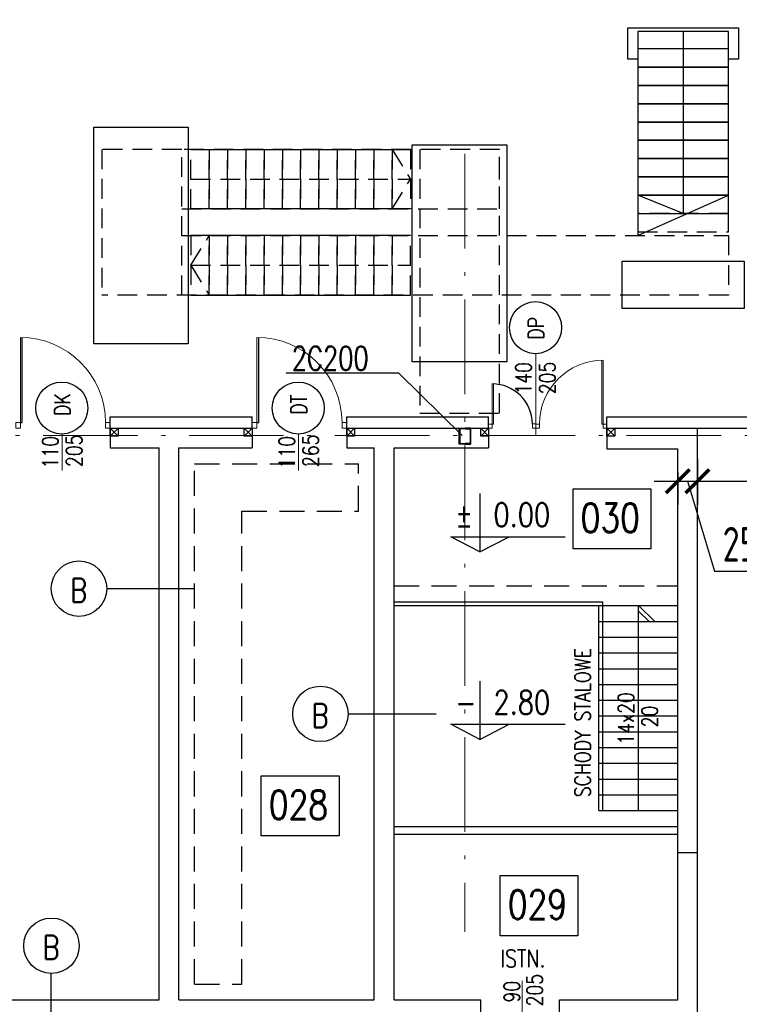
# Model space of a CAD drawing. Extents: x 153948 to 285449, y -89387 to -60195.
# Tile 50 of 108: x 249356 to 250268, y -75561 to -74312. Entities that reach past the tile are written whole.
import ezdxf
from ezdxf.enums import TextEntityAlignment as Align

# ---------------------------------------------------------------- set-up
doc = ezdxf.new("R2010")
doc.units = 0
doc.header["$LTSCALE"] = 100
doc.header["$MEASUREMENT"] = 0
doc.header["$PDMODE"] = 1
for name, pattern in [('ACAD_ISO10W100', [18.5, 12, -3, 0.5, -3]), ('DASHED2', [0.375, 0.25, -0.125]), ('HIDDEN2', [4.7625, 3.175, -1.5875])]:
    doc.linetypes.add(name, pattern=pattern)
doc.layers.get('0').update_dxf_attribs({"linetype": 'CONTINUOUS'})
doc.layers.get('DEFPOINTS').update_dxf_attribs({"linetype": 'CONTINUOUS'})
for name, color, linetype in [('1', 2, 'CONTINUOUS'), ('A-BUD-OP', 3, 'CONTINUOUS'), ('DRZWI', 5, 'CONTINUOUS'), ('K-STA', 2, 'CONTINUOUS'), ('OPIS-POM', 2, 'CONTINUOUS'), ('R-----OP', 2, 'CONTINUOUS'), ('SCHODY', 2, 'CONTINUOUS'), ('SCIANY-GK', 11, 'CONTINUOUS'), ('TEXT', 11, 'CONTINUOUS'), ('WIDOK', 11, 'CONTINUOUS'), ('WYMIARY', 1, 'CONTINUOUS')]:
    doc.layers.add(name, color=color, linetype=linetype)
for name, color, linetype, lineweight in [('ALUMINIUM', 5, 'CONTINUOUS', 13), ('CEGLA', 4, 'CONTINUOUS', 30), ('OSIE', 8, 'ACAD_ISO10W100', 15), ('PANELE', 3, 'CONTINUOUS', 25)]:
    doc.layers.add(name, color=color, linetype=linetype, lineweight=lineweight)
doc.styles.add('DYBY-NORMALNY-0-8-N', font='ROMANS.SHX', dxfattribs={"width": 0.8})
doc.styles.add('STYLE2', font='isocp.shx', dxfattribs={"width": 0.8})
doc.styles.add('TXT3', font='SIMPLEX.SHX', dxfattribs={"width": 0.75, "height": 40})
doc.dimstyles.new('KRESKI_100', dxfattribs={"dimscale": 20, "dimtxt": 2.2, "dimasz": 1.5, "dimexe": 1.5, "dimexo": 1.5, "dimgap": 0.6, "dimtad": 1, "dimdec": 1, "dimrnd": 0.5, "dimdsep": 46, "dimtxsty": 'STYLE2', "dimblk1": 'ARCHTICK', "dimblk2": 'ARCHTICK', "dimsah": 1, "dimcen": 2.5, "dimdle": 1.5, "dimclrd": 10, "dimclre": 10, "dimclrt": 15, "dimadec": 0, "dimazin": 0, "dimtfac": 1, "dimtdec": 1, "dimtmove": 1, "dimatfit": 3, "dimldrblk": 'ARCHTICK', "dimfxl": 1.5, "dimfxlon": 1, "dimtolj": 1, "dimtzin": 0, "dimarcsym": 0})

# ---------------------------------------------------------------- blocks, each defined once
blk = doc.blocks.new('SC200X2')
at = {"layer": '1'}
for points in [[(-10, 7.5), (-10, 0), (-9.7, 0, 0.391021), (-9.1, 0.6), (-8.7, 5.6, -0.391021), (-7.6, 6.6), (7.6, 6.6, -0.391021), (8.7, 5.6), (9.1, 0.6, 0.391021), (9.7, 0), (10, 0), (10, 7.5)], [(-10, -7.5), (-10, 0), (-9.7, 0, -0.391021), (-9.1, -0.6), (-8.7, -5.6, 0.391021), (-7.6, -6.6), (7.6, -6.6, 0.391021), (8.7, -5.6), (9.1, -0.6, -0.391021), (9.7, 0), (10, 0), (10, -7.5)]]:
    blk.add_lwpolyline(points, format="xyb", close=True, dxfattribs=at)
blk = doc.blocks.new('D100')
at = {"layer": 'ALUMINIUM'}
for p, q in [((0, 0), (0, -6)), ((0, 0), (5, 0)), ((5, -6), (5, 0)), ((95, 0), (100, 0)), ((95, 0), (95, -6)), ((100, 0), (100, -6)), ((0, -6), (5, -6)), ((95, -6), (100, -6))]:
    blk.add_line(p, q, dxfattribs=at)
at = {"layer": 'ALUMINIUM', "lineweight": 9}
blk.add_line((95, -6), (95, -96), dxfattribs=at)
blk.add_arc((95, -6), 90, 180, 270, dxfattribs=at)
at = {"layer": 'DEFPOINTS'}
for p, q in [((93, -6), (93, -95.9)), ((95, -6), (93, -6))]:
    blk.add_line(p, q, dxfattribs=at)
blk = doc.blocks.new('D90')
at = {"layer": 'ALUMINIUM'}
for p, q in [((-4.5, 0), (0, 0)), ((0, 0), (0, -5.4)), ((-90, 0), (-90, -5.4)), ((-90, 0), (-85.5, 0)), ((-90, -5.4), (-85.5, -5.4)), ((-85.5, -5.4), (-85.5, 0)), ((-6.3, -5.4), (-6.3, -86.4)), ((-4.5, -5.4), (-6.3, -5.4)), ((-4.5, 0), (-4.5, -5.4)), ((-4.5, -5.4), (-4.5, -86.4)), ((-4.5, -5.4), (0, -5.4))]:
    blk.add_line(p, q, dxfattribs=at)
blk.add_arc((-4.5, -5.4), 81, 180, 270, dxfattribs=at)
blk = doc.blocks.new('_ARCHTICK')
at = {"color": 0, "linetype": 'ByBlock', "const_width": 0.15}
blk.add_lwpolyline([(-0.5, -0.5), (0.5, 0.5)], dxfattribs=at)
blk = doc.blocks.new('*D81')
at = {"layer": 'DEFPOINTS', "color": 0, "ltscale": 0.1, "transparency": 16777216}
for p in [(260307.9, -71947), (248692.9, -74816), (260307.9, -74816)]:
    blk.add_point(p, dxfattribs=at)
at = {"layer": 'WYMIARY', "color": 10, "lineweight": -2, "ltscale": 0.1, "transparency": 16777216}
for p, q in [((248692.9, -71977), (248692.9, -71917)), ((260307.9, -71977), (260307.9, -71917)), ((248662.9, -71947), (260337.9, -71947))]:
    blk.add_line(p, q, dxfattribs=at)
at = {"layer": 'WYMIARY', "color": 10, "lineweight": -2, "ltscale": 0.1, "transparency": 16777216, "xscale": 30, "yscale": 30, "zscale": 30, "rotation": 180}
blk.add_blockref('_ARCHTICK', (248692.9, -71947), dxfattribs=at)
at = {"layer": 'WYMIARY', "color": 10, "lineweight": -2, "ltscale": 0.1, "transparency": 16777216, "xscale": 30, "yscale": 30, "zscale": 30}
blk.add_blockref('_ARCHTICK', (260307.9, -71947), dxfattribs=at)
at = {"layer": 'WYMIARY', "color": 15, "ltscale": 0.1, "transparency": 16777216, "insert": (254500.4, -71913), "char_height": 44, "attachment_point": 5, "style": 'STYLE2'}
blk.add_mtext('\\A1;11615', dxfattribs=at)
blk = doc.blocks.new('*D116')
at = {"layer": 'DEFPOINTS', "color": 0, "ltscale": 0.1, "transparency": 16777216}
for p in [(250520.4, -72187), (250520.4, -72267), (249920.4, -74482.3)]:
    blk.add_point(p, dxfattribs=at)
at = {"layer": 'WYMIARY', "color": 10, "lineweight": -2, "ltscale": 0.1, "transparency": 16777216}
for p, q in [((249920.4, -72217), (249920.4, -72157)), ((250520.4, -72217), (250520.4, -72157)), ((249890.4, -72187), (250550.4, -72187))]:
    blk.add_line(p, q, dxfattribs=at)
at = {"layer": 'WYMIARY', "color": 10, "lineweight": -2, "ltscale": 0.1, "transparency": 16777216, "xscale": 30, "yscale": 30, "zscale": 30, "rotation": 180}
blk.add_blockref('_ARCHTICK', (249920.4, -72187), dxfattribs=at)
at = {"layer": 'WYMIARY', "color": 10, "lineweight": -2, "ltscale": 0.1, "transparency": 16777216, "xscale": 30, "yscale": 30, "zscale": 30}
blk.add_blockref('_ARCHTICK', (250520.4, -72187), dxfattribs=at)
at = {"layer": 'WYMIARY', "color": 15, "ltscale": 0.1, "transparency": 16777216, "insert": (250220.4, -72153), "char_height": 44, "attachment_point": 5, "style": 'STYLE2'}
blk.add_mtext('\\A1;600', dxfattribs=at)
blk = doc.blocks.new('*D138')
at = {"layer": 'DEFPOINTS', "color": 0, "ltscale": 0.1, "transparency": 16777216}
for p in [(250215.4, -74839.5), (250190.4, -74856.5), (250215.4, -74897.7)]:
    blk.add_point(p, dxfattribs=at)
at = {"layer": 'WYMIARY', "color": 10, "lineweight": -2, "ltscale": 0.1, "transparency": 16777216}
for p, q in [((250215.4, -74869.5), (250215.4, -74927.7)), ((250190.4, -74886.5), (250190.4, -74927.7)), ((250160.4, -74897.7), (250245.4, -74897.7)), ((250202.9, -74897.7), (250237.1, -75011.7)), ((250237.1, -75011.7), (250302.2, -75011.7))]:
    blk.add_line(p, q, dxfattribs=at)
at = {"layer": 'WYMIARY', "color": 10, "lineweight": -2, "ltscale": 0.1, "transparency": 16777216, "xscale": 30, "yscale": 30, "zscale": 30, "rotation": 180}
blk.add_blockref('_ARCHTICK', (250190.4, -74897.7), dxfattribs=at)
at = {"layer": 'WYMIARY', "color": 10, "lineweight": -2, "ltscale": 0.1, "transparency": 16777216, "xscale": 30, "yscale": 30, "zscale": 30}
blk.add_blockref('_ARCHTICK', (250215.4, -74897.7), dxfattribs=at)
at = {"layer": 'WYMIARY', "color": 15, "ltscale": 0.1, "transparency": 16777216, "insert": (250269.6, -74977.7), "char_height": 44, "attachment_point": 5, "style": 'STYLE2'}
blk.add_mtext('\\A1;25', dxfattribs=at)
blk = doc.blocks.new('*D139')
at = {"layer": 'DEFPOINTS', "color": 0, "ltscale": 0.1, "transparency": 16777216}
for p in [(250215.4, -74839.5), (252770.4, -74839.5), (252770.4, -74897.7)]:
    blk.add_point(p, dxfattribs=at)
at = {"layer": 'WYMIARY', "color": 10, "lineweight": -2, "ltscale": 0.1, "transparency": 16777216}
for p, q in [((250215.4, -74869.5), (250215.4, -74927.7)), ((252770.4, -74869.5), (252770.4, -74927.7)), ((250185.4, -74897.7), (252800.4, -74897.7))]:
    blk.add_line(p, q, dxfattribs=at)
at = {"layer": 'WYMIARY', "color": 10, "lineweight": -2, "ltscale": 0.1, "transparency": 16777216, "xscale": 30, "yscale": 30, "zscale": 30, "rotation": 180}
blk.add_blockref('_ARCHTICK', (250215.4, -74897.7), dxfattribs=at)
at = {"layer": 'WYMIARY', "color": 10, "lineweight": -2, "ltscale": 0.1, "transparency": 16777216, "xscale": 30, "yscale": 30, "zscale": 30}
blk.add_blockref('_ARCHTICK', (252770.4, -74897.7), dxfattribs=at)
at = {"layer": 'WYMIARY', "color": 15, "ltscale": 0.1, "transparency": 16777216, "insert": (251492.9, -74863.7), "char_height": 44, "attachment_point": 5, "style": 'STYLE2'}
blk.add_mtext('\\A1;2555', dxfattribs=at)

msp = doc.modelspace()

# ---------------------------------------------------------------- linework, layer by layer
at = {"layer": 'A-BUD-OP'}
for p, q in [((249939.42, -74913.33), (249939.42, -74987.39)), ((249902.37, -74968.07), (250047.35, -74968.07)), ((249939.42, -74987.39), (249902.37, -74968.07)), ((249939.42, -74987.39), (249976.47, -74968.07)), ((249939.42, -75151.29), (249939.42, -75225.35)), ((249939.42, -75225.35), (249902.37, -75206.03)), ((249902.37, -75206.03), (250047.35, -75206.03)), ((249939.42, -75225.35), (249976.47, -75206.03))]:
    msp.add_line(p, q, dxfattribs=at)
at = {"layer": 'ALUMINIUM'}
for p, q in [((249954.92, -74825.15), (249954.92, -74774.19)), ((249956.72, -74825.15), (249956.72, -74774.22)), ((249950.4, -74830.55), (249950.4, -74825.15)), ((249954.9, -74825.15), (249950.4, -74825.15)), ((249954.9, -74830.55), (249954.9, -74825.15)), ((249954.9, -74825.15), (249956.72, -74825.15)), ((250010.38, -74825.11), (250005.88, -74825.11)), ((250005.88, -74825.15), (250005.88, -74830.51)), ((250010.38, -74830.51), (250010.38, -74825.11)), ((249954.9, -74830.55), (249950.4, -74830.55)), ((250010.38, -74830.51), (250005.88, -74830.51))]:
    msp.add_line(p, q, dxfattribs=at)
at = {"layer": 'CEGLA', "ltscale": 0.2}
for p, q in [((249470.4, -74830.49), (249470.4, -74855.49)), ((249650.4, -74830.55), (249650.4, -74855.55)), ((249770.4, -74830.55), (249770.4, -74855.55)), ((249950.4, -74830.55), (249950.4, -74855.55)), ((250100.4, -74831.55), (250100.4, -74856.55))]:
    msp.add_line(p, q, dxfattribs=at)
at = {"layer": 'CEGLA', "ltscale": 0.5}
for p, q in [((250215.4, -76110.55), (250215.4, -74830.55)), ((249470.4, -74855.49), (249532.4, -74855.49)), ((249532.4, -75555.55), (249532.4, -74855.49)), ((249557.4, -75555.55), (249557.4, -74855.49)), ((249557.4, -74855.49), (249650.4, -74855.49)), ((249770.4, -74855.49), (249805.4, -74855.49)), ((249805.4, -75555.55), (249805.4, -74855.49)), ((249830.4, -75555.55), (249830.4, -74855.49)), ((249830.4, -74855.49), (249950.4, -74855.49)), ((250100.4, -74856.49), (250190.4, -74856.49)), ((250190.4, -75555.55), (250190.4, -74856.49)), ((248732.4, -75555.55), (249532.4, -75555.55)), ((249557.4, -75555.55), (249805.4, -75555.55)), ((249830.4, -75555.55), (249940.4, -75555.55)), ((249940.4, -75580.55), (249940.4, -75555.55)), ((250040.4, -75580.55), (250040.4, -75555.55)), ((250040.4, -75555.55), (250190.4, -75555.55))]:
    msp.add_line(p, q, dxfattribs=at)
at = {"layer": 'CEGLA', "ltscale": 0.1}
msp.add_line((250190.4, -75368.55), (250215.4, -75368.55), dxfattribs=at)
at = {"layer": 'DRZWI', "ltscale": 0.2}
msp.add_arc((249954.92, -74825.15), 50.96, 0, 90, dxfattribs=at)
at = {"layer": 'K-STA', "ltscale": 0.1}
for p, q in [((249480.4, -74840.55), (249470.4, -74830.55)), ((249480.4, -74830.55), (249470.4, -74840.55)), ((249650.4, -74840.55), (249640.4, -74830.55)), ((249650.4, -74830.55), (249640.4, -74840.55)), ((249780.4, -74840.55), (249770.4, -74830.55)), ((249780.4, -74830.55), (249770.4, -74840.55)), ((249950.4, -74830.55), (249940.4, -74840.55)), ((249950.4, -74840.55), (249940.4, -74830.55)), ((250110.4, -74830.55), (250100.4, -74840.55)), ((250110.4, -74840.55), (250100.4, -74830.55))]:
    msp.add_line(p, q, dxfattribs=at)
at = {"layer": 'K-STA'}
for points in [[(249480.4, -74840.55), (249470.4, -74840.55), (249470.4, -74830.55), (249480.4, -74830.55)], [(249650.4, -74840.55), (249640.4, -74840.55), (249640.4, -74830.55), (249650.4, -74830.55)], [(249780.4, -74840.55), (249770.4, -74840.55), (249770.4, -74830.55), (249780.4, -74830.55)], [(249950.4, -74840.55), (249940.4, -74840.55), (249940.4, -74830.55), (249950.4, -74830.55)], [(250110.4, -74840.55), (250100.4, -74840.55), (250100.4, -74830.55), (250110.4, -74830.55)]]:
    msp.add_lwpolyline(points, close=True, dxfattribs=at)
at = {"layer": 'OPIS-POM'}
for points in [[(250057.54, -74907.27), (250156.21, -74907.27), (250156.21, -74983.58), (250057.54, -74983.58)], [(249661.95, -75271.32), (249760.62, -75271.32), (249760.62, -75347.63), (249661.95, -75347.63)], [(249965.12, -75397.94), (250063.79, -75397.94), (250063.79, -75474.26), (249965.12, -75474.26)]]:
    msp.add_lwpolyline(points, close=True, dxfattribs=at)
at = {"layer": 'OSIE', "ltscale": 0.1}
for p, q in [((249920.4, -74482.32), (249920.4, -75469.12)), ((247720.4, -74839.55), (263229.19, -74839.55))]:
    msp.add_line(p, q, dxfattribs=at)
at = {"layer": 'PANELE', "ltscale": 0.5}
for p, q in [((249470.4, -74830.55), (249470.4, -74816.05)), ((249470.4, -74816.05), (249650.4, -74816.05)), ((249650.4, -74830.55), (249650.4, -74816.05)), ((249770.4, -74830.55), (249770.4, -74816.05)), ((249770.4, -74816.05), (249950.4, -74816.05)), ((249950.4, -74830.55), (249950.4, -74816.05)), ((250100.4, -74830.55), (250100.4, -74816.05)), ((250100.4, -74816.05), (253620.4, -74816.05)), ((249470.4, -74830.55), (249650.4, -74830.55)), ((249770.4, -74830.55), (249950.4, -74830.55)), ((250100.4, -74830.55), (253620.4, -74830.55))]:
    msp.add_line(p, q, dxfattribs=at)
at = {"layer": 'R-----OP'}
for p, q in [((249577.65, -75034.36), (249465.91, -75034.36)), ((249883.96, -75193.23), (249772.22, -75193.23)), ((249395.46, -75600.64), (249395.46, -75522.14))]:
    msp.add_line(p, q, dxfattribs=at)
at = {"layer": 'R-----OP', "lineweight": 13}
for points in [[(250010.38, -74735.39), (250010.38, -74839.55)], [(249409.4, -74837.28), (249409.4, -74884.13)], [(249709.4, -74837.28), (249709.4, -74884.13)], [(249993.13, -75578.38), (249993.08, -75531.53)]]:
    msp.add_lwpolyline(points, dxfattribs=at)
at = {"layer": 'R-----OP'}
for centre, radius in [((250009.91, -74702.9), 33), ((249408.92, -74804.84), 33), ((249708.92, -74804.84), 33), ((249430.73, -75033.97), 35.19), ((249737.04, -75192.84), 35.19), ((249395.85, -75486.96), 35.19)]:
    msp.add_circle(centre, radius, dxfattribs=at)
at = {"layer": 'SCHODY', "ltscale": 0.5}
for p, q in [((250197.2, -74327.21), (250197.2, -74558.05)), ((250197.2, -74558.05), (250139.7, -74534.85)), ((249830.4, -75050.49), (250095.4, -75050.49)), ((250095.4, -75315.49), (250095.4, -75050.49)), ((249830.4, -75055.49), (250190.4, -75055.49)), ((250090.4, -75315.49), (250090.4, -75055.49)), ((250090.4, -75075.49), (250190.4, -75075.49)), ((250090.4, -75095.49), (250190.4, -75095.49)), ((250090.4, -75115.49), (250190.4, -75115.49)), ((250090.4, -75135.49), (250190.4, -75135.49)), ((250090.4, -75155.49), (250190.4, -75155.49)), ((250090.4, -75175.49), (250190.4, -75175.49)), ((250090.4, -75195.49), (250190.4, -75195.49)), ((250090.4, -75215.49), (250190.4, -75215.49)), ((250090.4, -75235.49), (250190.4, -75235.49)), ((250090.4, -75255.49), (250190.4, -75255.49)), ((250090.4, -75275.49), (250190.4, -75275.49)), ((250090.4, -75295.49), (250190.4, -75295.49)), ((250090.4, -75315.49), (250190.4, -75315.49))]:
    msp.add_line(p, q, dxfattribs=at)
at = {"layer": 'SCHODY', "linetype": 'DASHED2'}
for p, q in [((249827.93, -74476.83), (249851.13, -74514.59)), ((249572.73, -74514.59), (249851.13, -74514.59)), ((249827.93, -74552.34), (249851.13, -74514.59)), ((249572.73, -74623.8), (249595.93, -74586.05)), ((249572.73, -74623.8), (249851.13, -74623.8)), ((249572.73, -74623.8), (249595.93, -74661.56))]:
    msp.add_line(p, q, dxfattribs=at)
at = {"layer": 'SCHODY', "ltscale": 0.1}
msp.add_line((250140.4, -75315.49), (250140.4, -75055.49), dxfattribs=at)
at = {"layer": 'SCHODY', "linetype": 'HIDDEN2', "ltscale": 0.1}
for p, q in [((250140.4, -75055.49), (250161.22, -75075.49)), ((250140.4, -75062.43), (250154, -75075.49))]:
    msp.add_line(p, q, dxfattribs=at)
at = {"layer": 'SCHODY', "ltscale": 0.5}
msp.add_lwpolyline([(250139.7, -74362.47), (250127.2, -74362.47), (250127.2, -74322.47), (250267.2, -74322.47), (250267.2, -74362.47), (250254.7, -74362.47)], dxfattribs=at)
for points in [[(250254.7, -74327.21), (250139.7, -74327.21), (250139.7, -74586.05), (250254.7, -74534.85)], [(250254.7, -74349.25), (250139.7, -74349.25), (250139.7, -74372.45), (250254.7, -74372.45)], [(250254.7, -74372.45), (250139.7, -74372.45), (250139.7, -74395.65), (250254.7, -74395.65)], [(250254.7, -74395.65), (250139.7, -74395.65), (250139.7, -74418.85), (250254.7, -74418.85)], [(250254.7, -74418.85), (250139.7, -74418.85), (250139.7, -74442.05), (250254.7, -74442.05)], [(249569.44, -74723.55), (249449.44, -74723.55), (249449.44, -74448.55), (249569.44, -74448.55)], [(250254.7, -74442.05), (250139.7, -74442.05), (250139.7, -74465.25), (250254.7, -74465.25)], [(249973.4, -74746.05), (249853.4, -74746.05), (249853.4, -74471.05), (249973.4, -74471.05)], [(250254.7, -74465.25), (250139.7, -74465.25), (250139.7, -74488.45), (250254.7, -74488.45)], [(250254.7, -74488.45), (250139.7, -74488.45), (250139.7, -74511.65), (250254.7, -74511.65)], [(250254.7, -74511.65), (250139.7, -74511.65), (250139.7, -74534.85), (250254.7, -74534.85)], [(250254.7, -74534.85), (250139.7, -74534.85), (250139.7, -74558.05), (250254.7, -74558.05)], [(250274.7, -74678.55), (250119.7, -74678.55), (250119.7, -74618.55), (250274.7, -74618.55)]]:
    msp.add_lwpolyline(points, close=True, dxfattribs=at)
at = {"layer": 'SCHODY', "linetype": 'DASHED2'}
for points in [[(249561.03, -74661.56), (249561.03, -74476.83), (249459.84, -74476.83), (249459.84, -74661.56)], [(249561.03, -74552.34), (249964.32, -74552.34), (249964.32, -74476.83), (249561.03, -74476.83)], [(249561.03, -74586.05), (250254.7, -74586.05), (250254.7, -74661.56), (249459.84, -74661.56)]]:
    msp.add_lwpolyline(points, dxfattribs=at)
for points in [[(249595.93, -74476.83), (249595.93, -74552.34), (249572.73, -74552.34), (249572.73, -74476.83)], [(249619.13, -74476.83), (249619.13, -74552.34), (249595.93, -74552.34), (249595.93, -74476.83)], [(249642.33, -74476.83), (249642.33, -74552.34), (249619.13, -74552.34), (249619.13, -74476.83)], [(249665.53, -74476.83), (249665.53, -74552.34), (249642.33, -74552.34), (249642.33, -74476.83)], [(249688.73, -74476.83), (249688.73, -74552.34), (249665.53, -74552.34), (249665.53, -74476.83)], [(249711.93, -74476.83), (249711.93, -74552.34), (249688.73, -74552.34), (249688.73, -74476.83)], [(249735.13, -74476.83), (249735.13, -74552.34), (249711.93, -74552.34), (249711.93, -74476.83)], [(249758.33, -74476.83), (249758.33, -74552.34), (249735.13, -74552.34), (249735.13, -74476.83)], [(249781.53, -74476.83), (249781.53, -74552.34), (249758.33, -74552.34), (249758.33, -74476.83)], [(249804.73, -74476.83), (249804.73, -74552.34), (249781.53, -74552.34), (249781.53, -74476.83)], [(249827.93, -74476.83), (249827.93, -74552.34), (249804.73, -74552.34), (249804.73, -74476.83)], [(249851.13, -74476.83), (249851.13, -74552.34), (249827.93, -74552.34), (249827.93, -74476.83)], [(249964.32, -74476.83), (249863.13, -74476.83), (249863.13, -74811.18), (249964.32, -74811.18)], [(250254.7, -74558.05), (250139.7, -74558.05), (250139.7, -74581.25), (250254.7, -74581.25)], [(249595.93, -74661.56), (249595.93, -74586.05), (249572.73, -74586.05), (249572.73, -74661.56)], [(249619.13, -74661.56), (249619.13, -74586.05), (249595.93, -74586.05), (249595.93, -74661.56)], [(249642.33, -74661.56), (249642.33, -74586.05), (249619.13, -74586.05), (249619.13, -74661.56)], [(249665.53, -74661.56), (249665.53, -74586.05), (249642.33, -74586.05), (249642.33, -74661.56)], [(249688.73, -74661.56), (249688.73, -74586.05), (249665.53, -74586.05), (249665.53, -74661.56)], [(249711.93, -74661.56), (249711.93, -74586.05), (249688.73, -74586.05), (249688.73, -74661.56)], [(249735.13, -74661.56), (249735.13, -74586.05), (249711.93, -74586.05), (249711.93, -74661.56)], [(249758.33, -74661.56), (249758.33, -74586.05), (249735.13, -74586.05), (249735.13, -74661.56)], [(249781.53, -74661.56), (249781.53, -74586.05), (249758.33, -74586.05), (249758.33, -74661.56)], [(249804.73, -74661.56), (249804.73, -74586.05), (249781.53, -74586.05), (249781.53, -74661.56)], [(249827.93, -74661.56), (249827.93, -74586.05), (249804.73, -74586.05), (249804.73, -74661.56)], [(249851.13, -74661.56), (249851.13, -74586.05), (249827.93, -74586.05), (249827.93, -74661.56)]]:
    msp.add_lwpolyline(points, close=True, dxfattribs=at)
at = {"layer": 'SCIANY-GK', "ltscale": 0.5}
for p, q in [((249830.4, -75335.49), (250190.4, -75335.49)), ((249830.4, -75335.49), (249950.4, -75335.49)), ((249830.4, -75345.49), (250190.4, -75345.49))]:
    msp.add_line(p, q, dxfattribs=at)
at = {"layer": 'TEXT'}
for p, q in [((249836.34, -74760.45), (249693.45, -74760.45)), ((249916.65, -74839.55), (249836.34, -74760.45))]:
    msp.add_line(p, q, dxfattribs=at)
at = {"layer": 'WIDOK', "linetype": 'HIDDEN2', "ltscale": 0.1}
for p, q in [((249577.4, -74875.49), (249785.4, -74875.49)), ((249577.4, -75535.55), (249577.4, -74875.49)), ((249785.4, -74935.49), (249785.4, -74875.49)), ((249637.4, -75535.55), (249637.4, -74935.49)), ((249637.4, -74935.49), (249785.4, -74935.49)), ((249830.4, -75030.49), (250190.4, -75030.49)), ((250190.4, -75398.55), (250190.4, -75194.55)), ((249577.4, -75535.55), (249637.4, -75535.55))]:
    msp.add_line(p, q, dxfattribs=at)

# ---------------------------------------------------------------- block references
at = {"layer": 'DRZWI', "ltscale": 0.2, "xscale": 1.200000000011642, "yscale": 1.200000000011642, "zscale": 1.200000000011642, "rotation": 180}
for p in [(249470.43, -74830.49), (249770.43, -74830.49)]:
    msp.add_blockref('D100', p, dxfattribs=at)
at = {"layer": 'DRZWI', "ltscale": 0.2, "xscale": -1, "rotation": 180}
msp.add_blockref('D90', (250100.4, -74830.55), dxfattribs=at)
at = {"layer": 'K-STA', "ltscale": 0.5, "rotation": 270}
msp.add_blockref('SC200X2', (249920.4, -74840.55), dxfattribs=at)

# ---------------------------------------------------------------- texts
at = {"layer": 'A-BUD-OP', "style": 'DYBY-NORMALNY-0-8-N', "width": 0.8}
for s, p in [('%%p', (249908.2, -74955.32)), ('0.00', (249956.52, -74955.32)), ('2.80', (249956.52, -75193.28)), ('-', (249908.2, -75193.28))]:
    msp.add_text(s, height=30, dxfattribs=at).set_placement(p)
at = {"layer": 'OPIS-POM', "style": 'DYBY-NORMALNY-0-8-N', "width": 0.8}
for s, p in [('030', (250104.75, -74944.09)), ('028', (249709.15, -75308.13)), ('029', (250012.33, -75434.76))]:
    msp.add_text(s, height=36.562, dxfattribs=at).set_placement(p, align=Align.MIDDLE)
at = {"layer": 'R-----OP', "color": 2, "style": 'DYBY-NORMALNY-0-8-N', "width": 0.8}
for s, p in [('DP', (250010.43, -74703.76)), ('DK', (249409.59, -74800.63)), ('DT', (249709.59, -74800.63))]:
    msp.add_text(s, height=20, rotation=90, dxfattribs=at).set_placement(p, align=Align.MIDDLE_CENTER)
for s, p in [('140', (250004.66, -74787.77)), ('205', (250034.76, -74787.32)), ('14x20', (250134.68, -75231.82)), ('20', (250164.78, -75209.87))]:
    msp.add_text(s, height=20, rotation=90, dxfattribs=at).set_placement(p)
for s, p in [('110', (249394.4, -74860.91)), ('205', (249424.61, -74859.07)), ('110', (249694.4, -74860.91)), ('265', (249724.61, -74859.07)), ('SCHODY STALOWE ', (250069.6, -75198.37)), ('90', (249979.84, -75545.15)), ('205', (250008.83, -75543.32))]:
    msp.add_text(s, height=20, rotation=90, dxfattribs=at).set_placement(p, align=Align.MIDDLE)
at = {"layer": 'R-----OP', "style": 'DYBY-NORMALNY-0-8-N', "width": 0.8}
for p in [(249430.33, -75036.08), (249736.64, -75194.95), (249395.45, -75489.07)]:
    msp.add_text('B', height=30, dxfattribs=at).set_placement(p, align=Align.MIDDLE)
at = {"layer": 'R-----OP', "color": 7, "style": 'DYBY-NORMALNY-0-8-N', "width": 0.8}
msp.add_text('ISTN.', height=22, dxfattribs=at).set_placement((249993.93, -75503.12), align=Align.MIDDLE)
at = {"layer": 'TEXT', "style": 'TXT3', "width": 0.75}
msp.add_text('2C200', height=30, dxfattribs=at).set_placement((249700.78, -74756.79))

# ---------------------------------------------------------------- dimensions: what is measured, and where the dimension line sits
at = {"layer": 'WYMIARY', "ltscale": 0.1}
for base, p1, p2, picture, middle in [((260307.9, -71946.96), (248692.9, -74816.05), (260307.9, -74816.05), '*D81', (254500.4, -71912.96)), ((250520.4, -72186.96), (249920.4, -74482.32), (250520.4, -72266.96), '*D116', (250220.4, -72152.96)), ((252770.4, -74897.7), (250215.4, -74839.55), (252770.4, -74839.55), '*D139', (251492.9, -74863.7)), ((250215.4, -74897.7), (250190.4, -74856.49), (250215.4, -74839.55), '*D138', (250249.11, -74977.71))]:
    dim = msp.add_linear_dim(base=base, p1=p1, p2=p2, dimstyle='KRESKI_100', dxfattribs=at)
    dim.commit()
    dim.dimension.update_dxf_attribs({"geometry": picture, "text_midpoint": middle})

doc.saveas('drawing.dxf')
